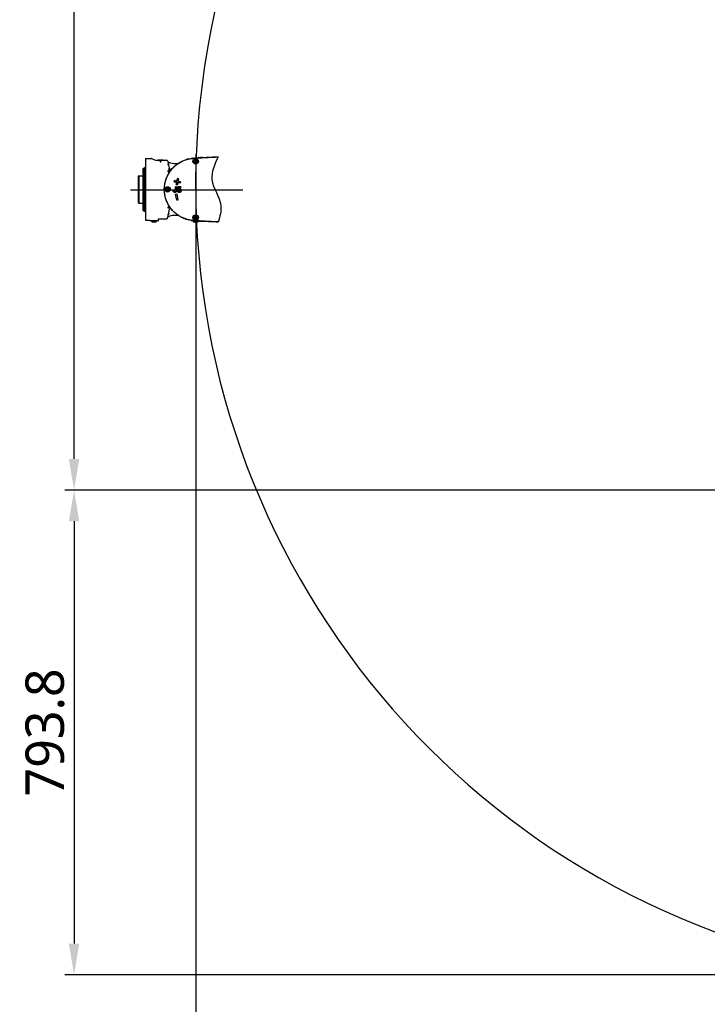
# Model space of a CAD drawing. Header units: millimetres. Extents: x 7426 to 8300, y 124 to 421.
# Tile 116 of 130: x 8159 to 8197, y 287 to 341. Entities that reach past the tile are written whole.
import ezdxf

# ---------------------------------------------------------------- set-up
doc = ezdxf.new("R2010")
doc.units = ezdxf.units.MM
doc.linetypes.add('BANKLINE1', pattern=[5.5, 4, -1.5])
doc.linetypes.add('CENTER', pattern=[0.6, 0.375, -0.075, 0.075, -0.075])
doc.layers.add('00_COMPONENTS', color=7, linetype='BANKLINE1')
doc.layers.add('外形图', color=7, linetype='Continuous')
doc.styles.add('微软雅黑', font='msyh.ttc')
doc.dimstyles.new('尺寸标注_1_30比例', dxfattribs={"dimtxt": 2.1, "dimasz": 1.7, "dimexe": 0.5, "dimexo": 0.4, "dimgap": 0.5, "dimtad": 1, "dimdec": 1, "dimlfac": 30, "dimdsep": 46, "dimtxsty": '微软雅黑', "dimcen": 0.09, "dimadec": 0, "dimazin": 0, "dimtp": 0.01, "dimtm": 0.01, "dimtfac": 1, "dimtdec": 1, "dimtofl": 0, "dimtmove": 0, "dimatfit": 3, "dimfxl": 1, "dimtolj": 1, "dimarcsym": 0})

# ---------------------------------------------------------------- blocks, each defined once
blk = doc.blocks.new('*D1501')
at = {"layer": '00_COMPONENTS', "color": 0, "linetype": 'ByBlock', "lineweight": -2, "ltscale": 20}
for p, q in [((8168.947, 331.724), (8168.947, 282.959)), ((8217.448, 315.846), (8217.448, 282.959)), ((8215.748, 283.459), (8170.647, 283.459))]:
    blk.add_line(p, q, dxfattribs=at)
at = {"layer": '00_COMPONENTS', "color": 0}
for points in [[(8170.647, 283.742), (8170.647, 283.176), (8168.947, 283.459)], [(8215.748, 283.176), (8215.748, 283.742), (8217.448, 283.459)]]:
    blk.add_solid(points, dxfattribs=at)
at = {"layer": 'Defpoints', "color": 0}
for p in [(8168.947, 332.124), (8217.448, 316.246), (8168.947, 283.459)]:
    blk.add_point(p, dxfattribs=at)
at = {"layer": '00_COMPONENTS', "color": 0, "insert": (8193.198, 285.05), "char_height": 2.1, "attachment_point": 5, "style": '微软雅黑'}
blk.add_mtext('\\A1;\\A1;1455', dxfattribs=at)
blk = doc.blocks.new('*D1502')
at = {"layer": '00_COMPONENTS', "color": 0, "linetype": 'ByBlock', "lineweight": -2, "ltscale": 20}
for p, q in [((8212.215, 315.457), (8161.81, 315.457)), ((8162.31, 313.757), (8162.31, 290.696)), ((8208.168, 288.996), (8161.81, 288.996))]:
    blk.add_line(p, q, dxfattribs=at)
at = {"layer": '00_COMPONENTS', "color": 0}
for points in [[(8162.593, 313.757), (8162.026, 313.757), (8162.31, 315.457)], [(8162.026, 290.696), (8162.593, 290.696), (8162.31, 288.996)]]:
    blk.add_solid(points, dxfattribs=at)
at = {"layer": 'Defpoints', "color": 0}
for p in [(8212.615, 315.457), (8162.31, 288.996), (8208.568, 288.996)]:
    blk.add_point(p, dxfattribs=at)
at = {"layer": '00_COMPONENTS', "color": 0, "insert": (8160.725, 302.227), "char_height": 2.1, "attachment_point": 5, "rotation": 90, "style": '微软雅黑'}
blk.add_mtext('\\A1;\\A1;793.8', dxfattribs=at)
blk = doc.blocks.new('*D1503')
at = {"layer": '00_COMPONENTS', "color": 0, "linetype": 'ByBlock', "lineweight": -2, "ltscale": 20}
for p, q in [((8212.048, 375.625), (8161.81, 375.625)), ((8162.31, 317.157), (8162.31, 373.925)), ((8213.382, 315.457), (8161.81, 315.457))]:
    blk.add_line(p, q, dxfattribs=at)
at = {"layer": '00_COMPONENTS', "color": 0}
for points in [[(8162.593, 373.925), (8162.026, 373.925), (8162.31, 375.625)], [(8162.026, 317.157), (8162.593, 317.157), (8162.31, 315.457)]]:
    blk.add_solid(points, dxfattribs=at)
at = {"layer": 'Defpoints', "color": 0}
for p in [(8162.31, 375.625), (8212.448, 375.625), (8213.782, 315.457)]:
    blk.add_point(p, dxfattribs=at)
at = {"layer": '00_COMPONENTS', "color": 0, "insert": (8160.718, 345.541), "char_height": 2.1, "attachment_point": 5, "rotation": 90, "style": '微软雅黑'}
blk.add_mtext('\\A1;\\A1;1805', dxfattribs=at)

msp = doc.modelspace()

# ---------------------------------------------------------------- linework, layer by layer
at = {"layer": '00_COMPONENTS', "linetype": 'CENTER', "ltscale": 20}
msp.add_line((8165.3903, 331.8447), (8171.5125, 331.8447), dxfattribs=at)
at = {"layer": '00_COMPONENTS', "linetype": 'ByBlock', "ltscale": 20}
msp.add_arc((8212.4482, 332.124), 43.5013, 9, 259, dxfattribs=at)
msp.add_spline([(8170.1764, 333.6613), (8169.835, 332.4066), (8170.3197, 330.9936), (8170.1764, 330.0867)], degree=3, dxfattribs=at)
at = {"layer": '外形图', "linetype": 'Continuous'}
for p, q in [((8166.2136, 333.5529), (8166.2136, 330.1952)), ((8166.2303, 333.5573), (8166.5293, 333.5573)), ((8166.5635, 333.5513), (8166.7593, 333.48)), ((8166.7935, 333.474), (8166.924, 333.474)), ((8166.935, 333.4693), (8166.935, 333.4611)), ((8166.9804, 333.4738), (8166.9829, 333.4738)), ((8167.0069, 333.4487), (8167.0069, 333.3883)), ((8167.0069, 333.4487), (8167.0536, 333.4487)), ((8167.0069, 333.4318), (8167.0536, 333.4318)), ((8167.0069, 333.3883), (8167.0536, 333.3883)), ((8167.0163, 333.4738), (8167.0301, 333.4738)), ((8167.0301, 333.4738), (8167.0407, 333.4738)), ((8167.0301, 333.4692), (8167.0301, 333.4606)), ((8167.0407, 333.4738), (8167.0639, 333.4738)), ((8167.0457, 333.4717), (8167.0457, 333.4621)), ((8167.0536, 333.4487), (8167.0536, 333.3883)), ((8167.0639, 333.4738), (8167.073, 333.4737)), ((8167.073, 333.4737), (8167.0856, 333.4737)), ((8167.0973, 333.4666), (8167.0973, 333.4601)), ((8167.1133, 333.467), (8167.1196, 333.4674)), ((8167.1263, 333.474), (8167.3493, 333.474)), ((8167.1263, 333.469), (8167.1263, 333.461)), ((8167.427, 333.4111), (8167.5251, 332.9493)), ((8168.4622, 333.5407), (8168.5748, 333.5407)), ((8168.482, 333.5407), (8168.4803, 333.5402)), ((8168.4803, 333.5402), (8168.4803, 333.5358)), ((8168.482, 333.5407), (8168.5386, 333.5407)), ((8168.7435, 333.5655), (8168.7464, 333.5658)), ((8168.7439, 333.563), (8168.7523, 333.5643)), ((8168.8961, 333.4367), (8168.9469, 333.466)), ((8168.8961, 333.378), (8168.8961, 333.4367)), ((8168.9469, 333.3487), (8168.8961, 333.378)), ((8168.9469, 333.466), (8168.9978, 333.4367)), ((8168.9978, 333.378), (8168.9469, 333.3487)), ((8168.9978, 333.4367), (8168.9978, 333.378)), ((8169.0798, 333.6078), (8169.0797, 333.6024)), ((8169.0965, 333.624), (8169.4507, 333.624)), ((8169.1269, 333.5946), (8169.1342, 333.5951)), ((8169.1335, 333.6059), (8169.1442, 333.6066)), ((8169.1342, 333.5951), (8169.1449, 333.5958)), ((8169.1348, 333.593), (8169.1381, 333.5931)), ((8166.0803, 333.024), (8166.0969, 333.0407)), ((8166.0803, 330.724), (8166.0803, 333.024)), ((8166.0969, 333.0407), (8166.0969, 330.7073)), ((8166.0969, 333.0407), (8166.1536, 333.0407)), ((8166.1636, 330.6781), (8166.1636, 333.0699)), ((8166.2136, 333.0996), (8166.1694, 333.079)), ((8167.5057, 332.7922), (8167.5057, 333.0407)), ((8167.534, 332.8739), (8167.5556, 332.8739)), ((8167.6425, 332.974), (8167.6122, 332.974)), ((8165.8469, 332.624), (8165.8136, 332.6048)), ((8165.8136, 332.6048), (8165.8136, 331.1433)), ((8165.8469, 332.624), (8165.8469, 331.124)), ((8165.8469, 332.624), (8166.0703, 332.624)), ((8167.7874, 332.3518), (8167.777, 332.2928)), ((8167.777, 332.2928), (8167.7874, 332.3518)), ((8167.9116, 332.269), (8167.777, 332.2928)), ((8167.777, 332.2928), (8167.9116, 332.269)), ((8167.922, 332.3281), (8167.7874, 332.3518)), ((8167.7874, 332.3518), (8167.922, 332.3281)), ((8167.9116, 332.269), (8167.8878, 332.1344)), ((8167.8878, 332.1344), (8167.9116, 332.269)), ((8167.9457, 332.4627), (8167.922, 332.3281)), ((8167.922, 332.3281), (8167.9457, 332.4627)), ((8168.0048, 332.4523), (8167.9457, 332.4627)), ((8167.9457, 332.4627), (8168.0048, 332.4523)), ((8167.9707, 332.2586), (8167.9469, 332.124)), ((8167.9469, 332.124), (8167.9707, 332.2586)), ((8168.1052, 332.2349), (8167.9707, 332.2586)), ((8167.9707, 332.2586), (8168.1052, 332.2349)), ((8168.0048, 332.4523), (8167.9811, 332.3177)), ((8167.9811, 332.3177), (8168.0048, 332.4523)), ((8168.1157, 332.294), (8167.9811, 332.3177)), ((8167.9811, 332.3177), (8168.1157, 332.294)), ((8168.1157, 332.294), (8168.1052, 332.2349)), ((8168.1052, 332.2349), (8168.1157, 332.294)), ((8167.3628, 331.9034), (8167.4136, 331.9327)), ((8167.3628, 331.8447), (8167.3628, 331.9034)), ((8167.4136, 331.8153), (8167.3628, 331.8447)), ((8167.4136, 331.9327), (8167.4644, 331.9034)), ((8167.4644, 331.8447), (8167.4136, 331.8153)), ((8167.4644, 331.9034), (8167.4644, 331.8447)), ((8167.7136, 331.8195), (8167.7136, 331.8101)), ((8167.7136, 331.8101), (8167.7136, 331.8195)), ((8167.7773, 331.8195), (8167.7136, 331.8195)), ((8167.7136, 331.8195), (8167.7773, 331.8195)), ((8167.7773, 331.8195), (8167.7769, 331.8088)), ((8167.7769, 331.8088), (8167.7773, 331.8195)), ((8167.8394, 332.024), (8167.8394, 331.8065)), ((8167.8394, 331.8065), (8167.8394, 332.024)), ((8167.9045, 332.024), (8167.8394, 332.024)), ((8167.8394, 332.024), (8167.9045, 332.024)), ((8167.9469, 332.124), (8167.8878, 332.1344)), ((8167.8878, 332.1344), (8167.9469, 332.124)), ((8167.9045, 332.024), (8167.9045, 331.8237)), ((8167.9045, 331.8237), (8167.9045, 332.024)), ((8168.0184, 331.8078), (8167.9524, 331.8078)), ((8167.9524, 331.8078), (8168.0184, 331.8078)), ((8167.9699, 332.024), (8167.958, 331.8429)), ((8167.958, 331.8429), (8167.9699, 332.024)), ((8168.0178, 331.8429), (8167.958, 331.8429)), ((8167.958, 331.8429), (8168.0178, 331.8429)), ((8168.1446, 332.024), (8167.9699, 332.024)), ((8167.9699, 332.024), (8168.1446, 332.024)), ((8168.0251, 331.9776), (8168.0169, 331.8976)), ((8168.0169, 331.8976), (8168.0251, 331.9776)), ((8168.1446, 331.9776), (8168.0251, 331.9776)), ((8168.0251, 331.9776), (8168.1446, 331.9776)), ((8168.1446, 332.024), (8168.1446, 331.9776)), ((8168.1446, 331.9776), (8168.1446, 332.024)), ((8167.8545, 331.6136), (8167.9136, 331.624)), ((8167.8545, 331.6136), (8167.9136, 331.624)), ((8167.9124, 331.2853), (8167.8545, 331.6136)), ((8167.9124, 331.2853), (8167.8545, 331.6136)), ((8167.9715, 331.2957), (8167.9124, 331.2853)), ((8167.9715, 331.2957), (8167.9124, 331.2853)), ((8167.9136, 331.624), (8167.9715, 331.2957)), ((8167.9136, 331.624), (8167.9715, 331.2957)), ((8165.8469, 331.124), (8165.8136, 331.1433)), ((8165.8469, 331.124), (8166.0703, 331.124)), ((8166.0803, 330.724), (8166.0969, 330.7073)), ((8166.0969, 330.7073), (8166.1536, 330.7073)), ((8166.2136, 330.6485), (8166.1694, 330.6691)), ((8167.427, 330.3369), (8167.5251, 330.7987)), ((8166.2303, 330.1907), (8166.4298, 330.1907)), ((8166.4465, 330.1736), (8166.4465, 330.1745)), ((8166.8973, 330.1573), (8166.4632, 330.1573)), ((8166.5455, 330.1073), (8166.815, 330.1073)), ((8166.5636, 330.1078), (8166.5636, 330.1573)), ((8166.5636, 330.1078), (8166.5653, 330.1073)), ((8166.7952, 330.1073), (8166.5653, 330.1073)), ((8166.6803, 330.1122), (8166.6803, 330.1573)), ((8166.7952, 330.1073), (8166.7969, 330.1078)), ((8166.7969, 330.1078), (8166.7969, 330.1573)), ((8166.914, 330.1736), (8166.9162, 330.2578)), ((8166.9329, 330.274), (8167.3493, 330.274)), ((8168.9239, 330.1573), (8168.7298, 330.1573)), ((8168.8122, 330.1073), (8169.0816, 330.1073)), ((8168.8303, 330.1078), (8168.8303, 330.1573)), ((8168.8303, 330.1078), (8168.832, 330.1073)), ((8169.0619, 330.1073), (8168.832, 330.1073)), ((8168.8961, 330.37), (8168.9469, 330.3994)), ((8168.8961, 330.3113), (8168.8961, 330.37)), ((8168.9469, 330.282), (8168.8961, 330.3113)), ((8168.9469, 330.3994), (8168.9978, 330.37)), ((8168.9978, 330.3113), (8168.9469, 330.282)), ((8168.9469, 330.1122), (8168.9469, 330.1553)), ((8168.9978, 330.37), (8168.9978, 330.3113)), ((8169.0619, 330.1073), (8169.0636, 330.1078)), ((8169.0636, 330.1078), (8169.0636, 330.1467)), ((8169.1424, 330.1416), (8169.1333, 330.1421)), ((8169.1431, 330.1522), (8169.134, 330.1528))]:
    msp.add_line(p, q, dxfattribs=at)
at = {"layer": '外形图', "linetype": 'CENTER', "ltscale": 20}
msp.add_line((8168.9469, 333.7727), (8168.9469, 329.5816), dxfattribs=at)
at = {"layer": '外形图', "linetype": 'Continuous'}
for points in [[(8167.9826, 333.2843), (8167.9168, 333.2775), (8167.8287, 333.274), (8167.7458, 333.2767), (8167.6686, 333.2853), (8167.5983, 333.2996), (8167.5369, 333.3186), (8167.4875, 333.3402), (8167.4525, 333.3609), (8167.4347, 333.3749)], [(8166.4298, 330.1907), (8166.4362, 330.1894), (8166.4421, 330.1853), (8166.4457, 330.1791), (8166.4465, 330.1745)], [(8166.9162, 330.2578), (8166.917, 330.2623), (8166.9205, 330.2685), (8166.9263, 330.2726), (8166.9329, 330.274)], [(8167.4347, 330.3733), (8167.4573, 330.3904), (8167.4963, 330.4122), (8167.55, 330.4341), (8167.6155, 330.4526), (8167.6893, 330.4657), (8167.769, 330.4727), (8167.8534, 330.4736), (8167.942, 330.4685), (8167.9828, 330.4637)]]:
    msp.add_lwpolyline(points, dxfattribs=at)
for centre, radius in [((8168.9469, 333.4073), 0.1467), ((8168.9469, 333.4073), 0.1438), ((8168.9469, 333.4073), 0.115), ((8168.9469, 333.4073), 0.0684), ((8167.4136, 331.874), 0.1467), ((8167.4136, 331.874), 0.1438), ((8167.4136, 331.874), 0.115), ((8167.4136, 331.874), 0.0684), ((8168.9469, 330.3407), 0.1467), ((8168.9469, 330.3407), 0.1438), ((8168.9469, 330.3407), 0.115), ((8168.9469, 330.3407), 0.0684)]:
    msp.add_circle(centre, radius, dxfattribs=at)
for centre, radius, start, end in [((8166.2303, 333.524), 0.0333, 90, 120), ((8166.5293, 333.4573), 0.1, 70, 90), ((8166.7935, 333.574), 0.1, 250, 270), ((8166.9662, 333.89), 0.43, 263.52367, 265.81411), ((8166.954, 332.1917), 1.2818, 90.87154, 91.33946), ((8166.9684, 331.2444), 2.2292, 90.50797, 90.87245), ((8166.9914, 328.5186), 4.9551, 90.1274, 90.49465), ((8166.9848, 334.2293), 0.7631, 269.01109, 270.0276), ((8167.0145, 320.2432), 13.2306, 89.99221, 90.1371), ((8166.9851, 334.3263), 0.8601, 269.99944, 270.11968), ((8166.9858, 334.1702), 0.7041, 270.09577, 270.96399), ((8167.0042, 333.8976), 0.4378, 273.39456, 275.46415), ((8167.0126, 333.8074), 0.3472, 275.51253, 276.02454), ((8167.0638, 328.5776), 4.8961, 89.53323, 89.74487), ((8167.0789, 332.6897), 0.7818, 88.08316, 88.63217), ((8167.0835, 330.9431), 2.5305, 89.17882, 89.54297), ((8167.1022, 332.2208), 1.2527, 88.56925, 89.19661), ((8167.3493, 333.3946), 0.0795, 12, 90), ((8168.5542, 333.0576), 0.484, 97.48154, 98.78829), ((8168.9976, 331.4077), 2.1839, 95.89723, 96.70487), ((8169.0055, 331.3263), 2.2544, 95.88733, 96.59977), ((8168.7972, 333.2382), 0.3291, 96.99168, 97.84519), ((8168.794, 333.2643), 0.3028, 95.9615, 96.99085), ((8168.7922, 333.2817), 0.2853, 95.0239, 95.95936), ((8168.7911, 333.294), 0.273, 94.23725, 95.02242), ((8169.0965, 333.6073), 0.0167, 90, 178.5), ((8172.458, 281.7639), 51.9485, 93.45643, 93.65743), ((8166.1536, 333.0507), 0.01, 270, 0), ((8166.1736, 333.0699), 0.01, 115, 180), ((8167.3936, 333.1962), 0.0791, 359.82347, 2.54228), ((8167.5769, 332.9603), 0.053, 192, 270), ((8166.0703, 332.634), 0.01, 270, 0), ((8168.0503, 331.8511), 0.0247, 127.57781, 135.0083), ((8168.056, 331.8394), 0.0373, 82.63548, 90.07525), ((8166.0703, 331.114), 0.01, 0, 90), ((8166.1536, 330.6973), 0.01, 0, 90), ((8166.1736, 330.6781), 0.01, 180, 245), ((8167.5769, 330.7877), 0.053, 90, 168), ((8166.2303, 330.224), 0.0333, 240, 270), ((8166.4632, 330.174), 0.0167, 181.5, 270), ((8166.6375, 330.5905), 0.484, 261.21171, 262.51846), ((8166.723, 330.5905), 0.484, 277.48154, 278.78829), ((8166.8974, 330.174), 0.0167, 270, 358.5), ((8167.3493, 330.3535), 0.0795, 270, 348), ((8167.2713, 330.5701), 0.2031, 339.35466, 339.96216), ((8168.7298, 330.174), 0.0167, 181.5, 270), ((8168.9973, 332.337), 2.1805, 263.29331, 264.10212), ((8168.9787, 332.1321), 1.9637, 263.12498, 264.0225), ((8168.9042, 330.5905), 0.484, 261.21171, 262.51846), ((8168.9896, 330.5905), 0.484, 277.48154, 278.78829), ((8169.1582, 330.6291), 0.4746, 267.14609, 267.44334), ((8169.1611, 330.6952), 0.5408, 267.45623, 268.12015), ((8172.4342, 381.5967), 51.5603, 266.33952, 266.54403), ((8171.9867, 373.2594), 43.2107, 266.22588, 266.46987)]:
    msp.add_arc(centre, radius, start, end, dxfattribs=at)
for points, knots in [([(8166.8912, 333.4693), (8166.8912, 333.472), (8166.908, 333.4716), (8166.9156, 333.473), (8166.924, 333.4732)], [0, 0, 0, 0, 0.2389077, 1, 1, 1, 1]), ([(8166.9177, 333.4627), (8166.9109, 333.4635), (8166.9042, 333.4652), (8166.8912, 333.467), (8166.8912, 333.4693)], [0, 0, 0, 0, 0.7485986, 1, 1, 1, 1]), ([(8166.987, 333.4594), (8166.9737, 333.4594), (8166.9563, 333.4597), (8166.9389, 333.4608), (8166.9348, 333.4611)], [0, 0, 0, 0, 0.765307, 1, 1, 1, 1]), ([(8166.9487, 333.4711), (8166.9453, 333.4709), (8166.9422, 333.47), (8166.935, 333.4705), (8166.935, 333.4693)], [0, 0, 0, 0, 0.7317569, 1, 1, 1, 1]), ([(8166.935, 333.4693), (8166.935, 333.4679), (8166.9426, 333.4685), (8166.9458, 333.4674), (8166.9493, 333.4672)], [0, 0, 0, 0, 0.282284, 1, 1, 1, 1]), ([(8166.9829, 333.4716), (8166.9741, 333.4716), (8166.9627, 333.4716), (8166.9513, 333.4712), (8166.9487, 333.4711)], [0, 0, 0, 0, 0.7722985, 1, 1, 1, 1]), ([(8167.0171, 333.471), (8167.0146, 333.4712), (8167.0032, 333.4716), (8166.9918, 333.4716), (8166.9829, 333.4716)], [0, 0, 0, 0, 0.222833, 1, 1, 1, 1]), ([(8167.0301, 333.4692), (8167.0301, 333.4704), (8167.0233, 333.47), (8167.0203, 333.4709), (8167.0171, 333.471)], [0, 0, 0, 0, 0.2700769, 1, 1, 1, 1]), ([(8167.0178, 333.4671), (8167.0209, 333.4673), (8167.0237, 333.4682), (8167.0301, 333.4681), (8167.0301, 333.4692)], [0, 0, 0, 0, 0.7344255, 1, 1, 1, 1]), ([(8167.0457, 333.4717), (8167.0526, 333.4715), (8167.059, 333.4703), (8167.073, 333.4701), (8167.073, 333.4677)], [0, 0, 0, 0, 0.7494887, 1, 1, 1, 1]), ([(8167.073, 333.4677), (8167.073, 333.4656), (8167.0611, 333.4642), (8167.0551, 333.4627), (8167.049, 333.4621)], [0, 0, 0, 0, 0.2630004, 1, 1, 1, 1]), ([(8167.1263, 333.469), (8167.1263, 333.4696), (8167.123, 333.4698), (8167.1173, 333.4708), (8167.11, 333.4709), (8167.1051, 333.471)], [0, 0, 0, 0, 0.0853039, 0.3097624, 1, 1, 1, 1]), ([(8167.1196, 333.4674), (8167.1207, 333.4675), (8167.1225, 333.4679), (8167.1263, 333.4678), (8167.1263, 333.469)], [0, 0, 0, 0, 0.4772128, 1, 1, 1, 1]), ([(8167.1506, 333.4631), (8167.1489, 333.4628), (8167.1409, 333.4619), (8167.1328, 333.4613), (8167.1265, 333.461)], [0, 0, 0, 0, 0.2171998, 1, 1, 1, 1]), ([(8167.1335, 333.4731), (8167.1361, 333.4731), (8167.1452, 333.4728), (8167.1542, 333.4724), (8167.1605, 333.4718)], [0, 0, 0, 0, 0.2948467, 1, 1, 1, 1]), ([(8167.1692, 333.4688), (8167.1692, 333.4671), (8167.1606, 333.4647), (8167.1555, 333.4637), (8167.1506, 333.4631)], [0, 0, 0, 0, 0.2492948, 1, 1, 1, 1]), ([(8167.1605, 333.4718), (8167.162, 333.4716), (8167.1645, 333.4712), (8167.1692, 333.4704), (8167.1692, 333.4688)], [0, 0, 0, 0, 0.4594777, 1, 1, 1, 1]), ([(8167.2318, 331.874), (8167.2318, 332.2799), (8167.5423, 333.1199), (8168.3396, 333.5292), (8168.7426, 333.5766)], [0, 0, 0, 0, 0.5000539, 1, 1, 1, 1]), ([(8168.7436, 330.1825), (8168.6776, 330.1905), (8168.5451, 330.2137), (8168.3512, 330.2734), (8168.1641, 330.3558), (8167.9888, 330.4601), (8167.8274, 330.5841), (8167.6785, 330.7296), (8167.5403, 330.9033), (8167.4137, 331.1154), (8167.3097, 331.3721), (8167.246, 331.6671), (8167.2365, 331.9803), (8167.284, 332.2845), (8167.3774, 332.5563), (8167.4996, 332.7838), (8167.6358, 332.9695), (8167.7819, 333.1231), (8167.9395, 333.2532), (8168.1107, 333.3634), (8168.2947, 333.4526), (8168.4873, 333.5189), (8168.6385, 333.5519), (8168.7241, 333.5632), (8168.7435, 333.5655)], [0, 0, 0, 0, 0.0403661, 0.0814877, 0.1228807, 0.1642026, 0.2049936, 0.2462262, 0.2902438, 0.3394383, 0.3956765, 0.4576651, 0.5216867, 0.5847967, 0.6435487, 0.6953175, 0.7409992, 0.7829745, 0.8236925, 0.8648035, 0.9062871, 0.9475712, 0.9881599, 1, 1, 1, 1]), ([(8168.7742, 333.5689), (8168.8104, 333.5726), (8168.9133, 333.5809), (8169.0309, 333.5884), (8169.1122, 333.5937), (8169.1269, 333.5946)], [0, 0, 0, 0, 0.3085058, 0.8752062, 1, 1, 1, 1]), ([(8168.7881, 333.5703), (8168.8197, 333.5733), (8168.9179, 333.5812), (8169.029, 333.5883), (8169.1084, 333.5934), (8169.1211, 333.5943)], [0, 0, 0, 0, 0.2849101, 0.8850184, 1, 1, 1, 1]), ([(8169.1381, 333.5931), (8169.1387, 333.5932), (8169.1397, 333.5932), (8169.1406, 333.5932), (8169.141, 333.5931)], [0, 0, 0, 0, 0.6482141, 1, 1, 1, 1]), ([(8169.1449, 333.5958), (8169.1917, 333.5988), (8169.3066, 333.6062), (8169.4897, 333.6165), (8169.6946, 333.6273), (8169.8996, 333.6373), (8170.0602, 333.6445), (8170.1524, 333.6486), (8170.1764, 333.6496)], [0, 0, 0, 0, 0.02357915, 0.05783662, 0.09221341, 0.12665086, 0.16098687, 0.17303378, 0.17303378, 0.17303378, 0.17303378]), ([(8167.4646, 333.1846), (8167.4635, 333.1846), (8167.4629, 333.1909), (8167.4597, 333.1976), (8167.457, 333.2113), (8167.4536, 333.2261), (8167.451, 333.2409), (8167.448, 333.2549), (8167.4484, 333.2613), (8167.4465, 333.268), (8167.4475, 333.268)], [0, 0, 0, 0, 0.0419356, 0.1522823, 0.3138036, 0.5027051, 0.6919496, 0.85353, 0.9619635, 1, 1, 1, 1]), ([(8167.4552, 332.8372), (8167.4541, 332.8413), (8167.4501, 332.859), (8167.4476, 332.877), (8167.4473, 332.8909)], [0, 0, 0, 0, 0.2353427, 1, 1, 1, 1]), ([(8167.4475, 333.268), (8167.4487, 333.268), (8167.4492, 333.2617), (8167.4523, 333.255), (8167.4549, 333.2413), (8167.4584, 333.2265), (8167.4611, 333.2117), (8167.4641, 333.1978), (8167.4638, 333.1914), (8167.4657, 333.1846), (8167.4646, 333.1846)], [0, 0, 0, 0, 0.0415803, 0.1518117, 0.3134171, 0.5024261, 0.6917361, 0.8534129, 0.9619401, 1, 1, 1, 1]), ([(8167.4475, 332.9), (8167.4477, 332.9015), (8167.4478, 332.9033), (8167.4491, 332.9056), (8167.4498, 332.9056)], [0, 0, 0, 0, 0.6831372, 1, 1, 1, 1]), ([(8167.4498, 332.9056), (8167.4515, 332.9056), (8167.4541, 332.8988), (8167.4557, 332.8944), (8167.4568, 332.8907)], [0, 0, 0, 0, 0.3039853, 1, 1, 1, 1]), ([(8167.4623, 332.8223), (8167.4606, 332.8223), (8167.4578, 332.8291), (8167.4562, 332.8335), (8167.4552, 332.8372)], [0, 0, 0, 0, 0.3063377, 1, 1, 1, 1]), ([(8167.4568, 332.8907), (8167.4579, 332.8866), (8167.462, 332.8689), (8167.4646, 332.8509), (8167.4649, 332.837)], [0, 0, 0, 0, 0.2354132, 1, 1, 1, 1]), ([(8167.4614, 333.2494), (8167.466, 333.2371), (8167.4707, 333.2206), (8167.4725, 333.2036), (8167.4727, 333.1997)], [0, 0, 0, 0, 0.7695502, 1, 1, 1, 1]), ([(8167.4646, 332.8279), (8167.4645, 332.8265), (8167.4644, 332.8246), (8167.463, 332.8223), (8167.4623, 332.8223)], [0, 0, 0, 0, 0.6787063, 1, 1, 1, 1]), ([(8168.7426, 330.1714), (8168.3396, 330.2189), (8167.5423, 330.6281), (8167.2318, 331.4682), (8167.2318, 331.874)], [0, 0, 0, 0, 0.4999468, 1, 1, 1, 1]), ([(8167.4498, 330.8424), (8167.4478, 330.8424), (8167.4473, 330.853), (8167.4472, 330.8581), (8167.4475, 330.8632)], [0, 0, 0, 0, 0.2814714, 1, 1, 1, 1]), ([(8167.4611, 330.877), (8167.4596, 330.8687), (8167.4572, 330.8571), (8167.4532, 330.8466), (8167.451, 330.8424), (8167.4498, 330.8424)], [0, 0, 0, 0, 0.6902226, 0.9032495, 1, 1, 1, 1]), ([(8167.4509, 330.8911), (8167.4524, 330.8995), (8167.4548, 330.911), (8167.4587, 330.9216), (8167.4611, 330.9257), (8167.4623, 330.9257)], [0, 0, 0, 0, 0.688987, 0.9019009, 1, 1, 1, 1]), ([(8167.4623, 330.9257), (8167.4643, 330.9257), (8167.465, 330.9152), (8167.465, 330.91), (8167.4646, 330.9049)], [0, 0, 0, 0, 0.2828094, 1, 1, 1, 1]), ([(8167.4475, 330.4801), (8167.4471, 330.4801), (8167.4475, 330.483), (8167.4474, 330.4843), (8167.4475, 330.4856)], [0, 0, 0, 0, 0.2585042, 1, 1, 1, 1]), ([(8167.4522, 330.4948), (8167.4513, 330.4911), (8167.4493, 330.4877), (8167.449, 330.4801), (8167.4475, 330.4801)], [0, 0, 0, 0, 0.7250404, 1, 1, 1, 1]), ([(8167.4488, 330.4948), (8167.4494, 330.4991), (8167.4526, 330.5171), (8167.4563, 330.5351), (8167.4598, 330.5487)], [0, 0, 0, 0, 0.234237, 1, 1, 1, 1]), ([(8167.4633, 330.5486), (8167.4626, 330.5444), (8167.4594, 330.5263), (8167.4556, 330.5084), (8167.4522, 330.4948)], [0, 0, 0, 0, 0.2342217, 1, 1, 1, 1]), ([(8167.4598, 330.5487), (8167.4607, 330.5523), (8167.4627, 330.5558), (8167.4632, 330.5634), (8167.4646, 330.5634)], [0, 0, 0, 0, 0.7236788, 1, 1, 1, 1]), ([(8167.4728, 330.5522), (8167.4728, 330.5484), (8167.4715, 330.5308), (8167.4668, 330.5135), (8167.4621, 330.5005)], [0, 0, 0, 0, 0.2164383, 1, 1, 1, 1]), ([(8167.4646, 330.5634), (8167.4651, 330.5634), (8167.4647, 330.5604), (8167.4648, 330.5592), (8167.4646, 330.5578)], [0, 0, 0, 0, 0.2589207, 1, 1, 1, 1]), ([(8168.7503, 330.1842), (8168.7502, 330.1842), (8168.7501, 330.1842), (8168.7498, 330.1843), (8168.7499, 330.1844)], [0, 0, 0, 0, 0.732002, 1, 1, 1, 1]), ([(8168.7561, 330.1833), (8168.7549, 330.1834), (8168.753, 330.1837), (8168.751, 330.184), (8168.7503, 330.1842)], [0, 0, 0, 0, 0.6210474, 1, 1, 1, 1]), ([(8168.7744, 330.1812), (8168.7713, 330.1815), (8168.7651, 330.1822), (8168.759, 330.1829), (8168.7561, 330.1833)], [0, 0, 0, 0, 0.5185372, 1, 1, 1, 1]), ([(8169.134, 330.1528), (8169.0719, 330.1569), (8168.9519, 330.1652), (8168.8319, 330.173), (8168.7742, 330.1791)], [0, 0, 0, 0, 0.5175134, 1, 1, 1, 1]), ([(8170.1764, 330.0984), (8170.1086, 330.1014), (8169.9726, 330.1074), (8169.7685, 330.117), (8169.5636, 330.1275), (8169.3583, 330.1389), (8169.2181, 330.1474), (8169.1463, 330.152), (8169.1431, 330.1522)], [0.87757482, 0.87757482, 0.87757482, 0.87757482, 0.90164361, 0.92589362, 0.95012918, 0.97444734, 0.99887212, 1, 1, 1, 1])]:
    msp.add_open_spline(points, degree=3, knots=knots, dxfattribs=at)
for points in [[(8166.9493, 333.4672), (8166.9567, 333.4667), (8166.9642, 333.4664), (8166.9716, 333.4663)], [(8167.0302, 333.4606), (8167.0158, 333.4597), (8167.0014, 333.4594), (8166.987, 333.4594)], [(8166.9976, 333.4663), (8167.0043, 333.4664), (8167.0111, 333.4666), (8167.0178, 333.4671)], [(8167.0976, 333.4712), (8167.0877, 333.4715), (8167.0777, 333.4716), (8167.0678, 333.4717)], [(8167.0973, 333.4666), (8167.1026, 333.4667), (8167.108, 333.4668), (8167.1133, 333.467)], [(8167.1265, 333.461), (8167.1168, 333.4604), (8167.107, 333.4602), (8167.0973, 333.4601)], [(8168.4912, 333.5374), (8168.5069, 333.5395), (8168.5228, 333.5407), (8168.5386, 333.5407)], [(8168.7732, 333.58), (8168.8418, 333.5871), (8168.9106, 333.5912), (8168.9794, 333.5957)], [(8168.9794, 333.5957), (8169.0308, 333.5991), (8169.0821, 333.6026), (8169.1335, 333.6059)], [(8169.3261, 333.6179), (8169.6094, 333.6345), (8169.8928, 333.6488), (8170.1764, 333.6613)], [(8167.4473, 332.8909), (8167.4472, 332.8939), (8167.4472, 332.897), (8167.4475, 332.9)], [(8167.4649, 332.837), (8167.465, 332.834), (8167.465, 332.8309), (8167.4646, 332.8279)], [(8167.5171, 332.9868), (8167.5393, 332.9779), (8167.5928, 332.9851), (8167.668, 333.0035)], [(8167.7136, 331.8101), (8167.7136, 331.7771), (8167.7217, 331.7535), (8167.738, 331.7391)], [(8167.738, 331.7391), (8167.7217, 331.7535), (8167.7136, 331.7771), (8167.7136, 331.8101)], [(8167.738, 331.7391), (8167.7543, 331.7246), (8167.7761, 331.7175), (8167.8034, 331.7175)], [(8167.8034, 331.7175), (8167.7761, 331.7175), (8167.7543, 331.7246), (8167.738, 331.7391)], [(8167.8051, 331.766), (8167.7863, 331.766), (8167.7758, 331.7802), (8167.7769, 331.8088)], [(8167.7769, 331.8088), (8167.7758, 331.7802), (8167.7863, 331.766), (8167.8051, 331.766)], [(8167.8034, 331.7175), (8167.8364, 331.7175), (8167.8615, 331.7261), (8167.8787, 331.7434)], [(8167.8787, 331.7434), (8167.8615, 331.7261), (8167.8364, 331.7175), (8167.8034, 331.7175)], [(8167.8314, 331.7755), (8167.826, 331.7691), (8167.8172, 331.766), (8167.8051, 331.766)], [(8167.8051, 331.766), (8167.8172, 331.766), (8167.826, 331.7691), (8167.8314, 331.7755)], [(8167.8394, 331.8065), (8167.8394, 331.7921), (8167.8366, 331.7817), (8167.8314, 331.7755)], [(8167.8314, 331.7755), (8167.8366, 331.7817), (8167.8394, 331.7921), (8167.8394, 331.8065)], [(8167.8787, 331.7434), (8167.8958, 331.7606), (8167.9045, 331.7873), (8167.9045, 331.8237)], [(8167.9045, 331.8237), (8167.9045, 331.7873), (8167.8958, 331.7606), (8167.8787, 331.7434)], [(8167.9524, 331.8078), (8167.9532, 331.7785), (8167.9624, 331.7562), (8167.9795, 331.7407)], [(8167.9795, 331.7407), (8167.9624, 331.7562), (8167.9532, 331.7785), (8167.9524, 331.8078)], [(8167.9795, 331.7407), (8167.9967, 331.7253), (8168.0199, 331.7175), (8168.0495, 331.7175)], [(8168.0495, 331.7175), (8168.0199, 331.7175), (8167.9967, 331.7253), (8167.9795, 331.7407)], [(8168.0428, 331.9169), (8168.0341, 331.9129), (8168.0255, 331.9064), (8168.0169, 331.8976)], [(8168.0169, 331.8976), (8168.0197, 331.9005), (8168.0225, 331.9031), (8168.0253, 331.9054)], [(8168.0178, 331.8429), (8168.0224, 331.8546), (8168.0274, 331.8632), (8168.0328, 331.8686)], [(8168.022, 331.8526), (8168.0206, 331.8496), (8168.0191, 331.8464), (8168.0178, 331.8429)], [(8168.0291, 331.776), (8168.0236, 331.7827), (8168.0201, 331.7934), (8168.0184, 331.8078)], [(8168.0184, 331.8078), (8168.0201, 331.7934), (8168.0236, 331.7827), (8168.0291, 331.776)], [(8168.0328, 331.8686), (8168.029, 331.8648), (8168.0254, 331.8594), (8168.022, 331.8526)], [(8168.0253, 331.9054), (8168.0311, 331.9103), (8168.0369, 331.9142), (8168.0428, 331.9169)], [(8168.0543, 331.766), (8168.0428, 331.766), (8168.0345, 331.7693), (8168.0291, 331.776)], [(8168.0291, 331.776), (8168.0345, 331.7693), (8168.0428, 331.766), (8168.0543, 331.766)], [(8168.0328, 331.8686), (8168.0382, 331.874), (8168.046, 331.8767), (8168.056, 331.8767)], [(8168.0409, 331.874), (8168.0388, 331.8731), (8168.0369, 331.872), (8168.0352, 331.8707)], [(8168.0506, 331.8764), (8168.047, 331.8761), (8168.0438, 331.8752), (8168.0409, 331.874)], [(8168.0744, 331.9229), (8168.0619, 331.9229), (8168.0514, 331.9208), (8168.0428, 331.9169)], [(8168.0428, 331.9169), (8168.0514, 331.9208), (8168.0619, 331.9229), (8168.0744, 331.9229)], [(8168.0495, 331.7175), (8168.0832, 331.7175), (8168.1103, 331.7274), (8168.1308, 331.7472)], [(8168.1308, 331.7472), (8168.1103, 331.7274), (8168.0832, 331.7175), (8168.0495, 331.7175)], [(8168.056, 331.8767), (8168.0541, 331.8767), (8168.0523, 331.8766), (8168.0506, 331.8764)], [(8168.0837, 331.7819), (8168.0763, 331.7712), (8168.0664, 331.766), (8168.0543, 331.766)], [(8168.0543, 331.766), (8168.0664, 331.766), (8168.0763, 331.7712), (8168.0837, 331.7819)], [(8168.056, 331.8767), (8168.0673, 331.8767), (8168.0767, 331.8719), (8168.0839, 331.8626)], [(8168.0697, 331.874), (8168.0669, 331.8752), (8168.0639, 331.876), (8168.0608, 331.8764)], [(8168.0839, 331.8626), (8168.0798, 331.8679), (8168.0751, 331.8717), (8168.0697, 331.874)], [(8168.1368, 331.8953), (8168.1201, 331.9137), (8168.0995, 331.9229), (8168.0744, 331.9229)], [(8168.0744, 331.9229), (8168.0995, 331.9229), (8168.1201, 331.9137), (8168.1368, 331.8953)], [(8168.0949, 331.8258), (8168.0949, 331.8072), (8168.0911, 331.7925), (8168.0837, 331.7819)], [(8168.0837, 331.7819), (8168.0911, 331.7925), (8168.0949, 331.8072), (8168.0949, 331.8258)], [(8168.0839, 331.8626), (8168.0911, 331.8533), (8168.0949, 331.841), (8168.0949, 331.8258)], [(8168.0949, 331.8258), (8168.0949, 331.841), (8168.0911, 331.8533), (8168.0839, 331.8626)], [(8168.1308, 331.7472), (8168.1513, 331.7671), (8168.1617, 331.7932), (8168.1617, 331.8258)], [(8168.1617, 331.8258), (8168.1617, 331.7932), (8168.1513, 331.7671), (8168.1308, 331.7472)], [(8168.1617, 331.8258), (8168.1617, 331.8537), (8168.1534, 331.8769), (8168.1368, 331.8953)], [(8168.1368, 331.8953), (8168.1426, 331.8888), (8168.1475, 331.8817), (8168.1513, 331.874)], [(8168.1513, 331.874), (8168.1582, 331.8599), (8168.1617, 331.8439), (8168.1617, 331.8258)], [(8167.4475, 330.8632), (8167.4481, 330.8726), (8167.4493, 330.8819), (8167.4509, 330.8911)], [(8167.4646, 330.9049), (8167.464, 330.8956), (8167.4628, 330.8862), (8167.4611, 330.877)], [(8166.6219, 330.1073), (8166.6061, 330.1073), (8166.5902, 330.1086), (8166.5745, 330.1106)], [(8166.6803, 330.1122), (8166.661, 330.1092), (8166.6414, 330.1073), (8166.6219, 330.1073)], [(8166.7386, 330.1073), (8166.7191, 330.1073), (8166.6995, 330.1092), (8166.6803, 330.1122)], [(8166.786, 330.1106), (8166.7703, 330.1086), (8166.7544, 330.1073), (8166.7386, 330.1073)], [(8167.4475, 330.4856), (8167.4479, 330.4887), (8167.4483, 330.4918), (8167.4488, 330.4948)], [(8167.4646, 330.5578), (8167.4643, 330.5547), (8167.4638, 330.5517), (8167.4633, 330.5486)], [(8168.9794, 330.1523), (8168.9106, 330.1569), (8168.8418, 330.161), (8168.7732, 330.168)], [(8168.8886, 330.1073), (8168.8728, 330.1073), (8168.8569, 330.1086), (8168.8412, 330.1106)], [(8168.9469, 330.1122), (8168.9276, 330.1092), (8168.9081, 330.1073), (8168.8886, 330.1073)], [(8169.0053, 330.1073), (8168.9857, 330.1073), (8168.9662, 330.1092), (8168.9469, 330.1122)], [(8169.1333, 330.1421), (8169.082, 330.1455), (8169.0307, 330.1489), (8168.9794, 330.1523)], [(8169.0527, 330.1106), (8169.037, 330.1086), (8169.0211, 330.1073), (8169.0053, 330.1073)], [(8170.1764, 330.0867), (8169.8928, 330.0992), (8169.6094, 330.1135), (8169.3261, 330.1301)]]:
    msp.add_open_spline(points, degree=3, dxfattribs=at)

# ---------------------------------------------------------------- dimensions: what is measured, and where the dimension line sits
at = {"layer": '00_COMPONENTS', "linetype": 'ByBlock', "ltscale": 20}
for base, p1, p2, text, picture, middle in [((8162.3098, 375.6253), (8213.7816, 315.4573), (8212.4482, 375.6253), '\\A1;1805', '*D1503', (8160.7184, 345.5413)), ((8162.3098, 288.9963), (8212.6149, 315.4573), (8208.5685, 288.9963), '\\A1;793.8', '*D1502', (8160.7245, 302.2268))]:
    dim = msp.add_linear_dim(base=base, p1=p1, p2=p2, angle=90, text=text, dimstyle='尺寸标注_1_30比例', dxfattribs=at)
    dim.commit()
    dim.dimension.update_dxf_attribs({"geometry": picture, "text_midpoint": middle})
dim = msp.add_linear_dim(base=(8168.9469, 283.459), p1=(8217.4482, 316.2459), p2=(8168.9469, 332.124), text='\\A1;1455', dimstyle='尺寸标注_1_30比例', dxfattribs=at)
dim.commit()
dim.dimension.update_dxf_attribs({"geometry": '*D1501', "text_midpoint": (8193.1976, 283.459), "dimtype": 160})

doc.saveas('drawing.dxf')
